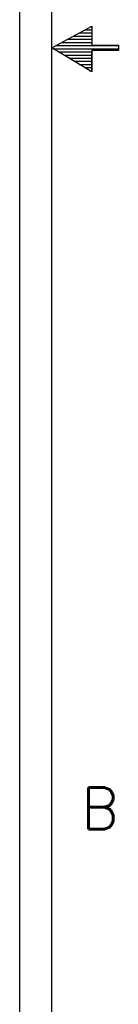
# Model space of a CAD drawing. Extents: x -1763 to 4575, y -3429 to 1051.
# Tile 75 of 80: x 4500 to 4575, y -1917 to -1166. Entities that reach past the tile are written whole.
import ezdxf

# ---------------------------------------------------------------- set-up
doc = ezdxf.new("R2010")
doc.units = 0
doc.layers.add('1', color=7, linetype='CONTINUOUS')
doc.styles.add('CONVERTER_7', font='txt.shx', dxfattribs={"width": 0.97875})

# ---------------------------------------------------------------- blocks, each defined once
blk = doc.blocks.new('ATA1_S', base_point=(-213.984, -422.251))
at = {"layer": '1', "linetype": 'CONTINUOUS'}
h = blk.add_hatch(dxfattribs=at)
h.set_pattern_fill('USER', color=1, scale=0.3, pattern_type=0)
h.set_pattern_definition([(0, (260.11756, -329.70652), (0, 0.3), [])])
h.paths.add_polyline_path([(571.926, -148.175), (569.376, -148.175), (569.376, -146.35), (565.576, -148.425), (569.376, -150.725), (569.376, -148.675), (571.926, -148.675)])
at = {"layer": '1', "color": 7, "linetype": 'CONTINUOUS'}
blk.add_line((565.576, -422.251), (565.576, 124.909), dxfattribs=at)
at = {"layer": '1', "color": 1, "linetype": 'CONTINUOUS'}
for p, q in [((565.576, -148.425), (569.386, -146.361)), ((569.386, -146.361), (569.386, -148.171)), ((569.386, -148.171), (571.926, -148.171)), ((571.926, -148.171), (571.926, -148.679)), ((569.386, -150.717), (565.576, -148.425)), ((571.926, -148.679), (569.386, -148.679)), ((569.386, -148.679), (569.386, -150.717)), ((569.386, -150.717), (569.386, -148.679))]:
    blk.add_line(p, q, dxfattribs=at)
at = {"layer": '1', "color": 7, "insert": (571.926, -220.949), "char_height": 4, "attachment_point": 6, "style": 'CONVERTER_7'}
blk.add_mtext('B', dxfattribs=at)
blk = doc.blocks.new('TEXT__258', base_point=(-2000, -2800))
at = {"layer": '1', "color": 7, "linetype": 'CONTINUOUS'}
blk.add_line((4500, -900), (4500, -2200), dxfattribs=at)

msp = doc.modelspace()

# ---------------------------------------------------------------- block references
at = {"layer": '1', "xscale": 8, "yscale": 8, "zscale": 8}
msp.add_blockref('ATA1_S', (-1711.87, -3378), dxfattribs=at)
at = {"layer": '1'}
msp.add_blockref('TEXT__258', (-2000, -2800), dxfattribs=at)

doc.saveas('drawing.dxf')
